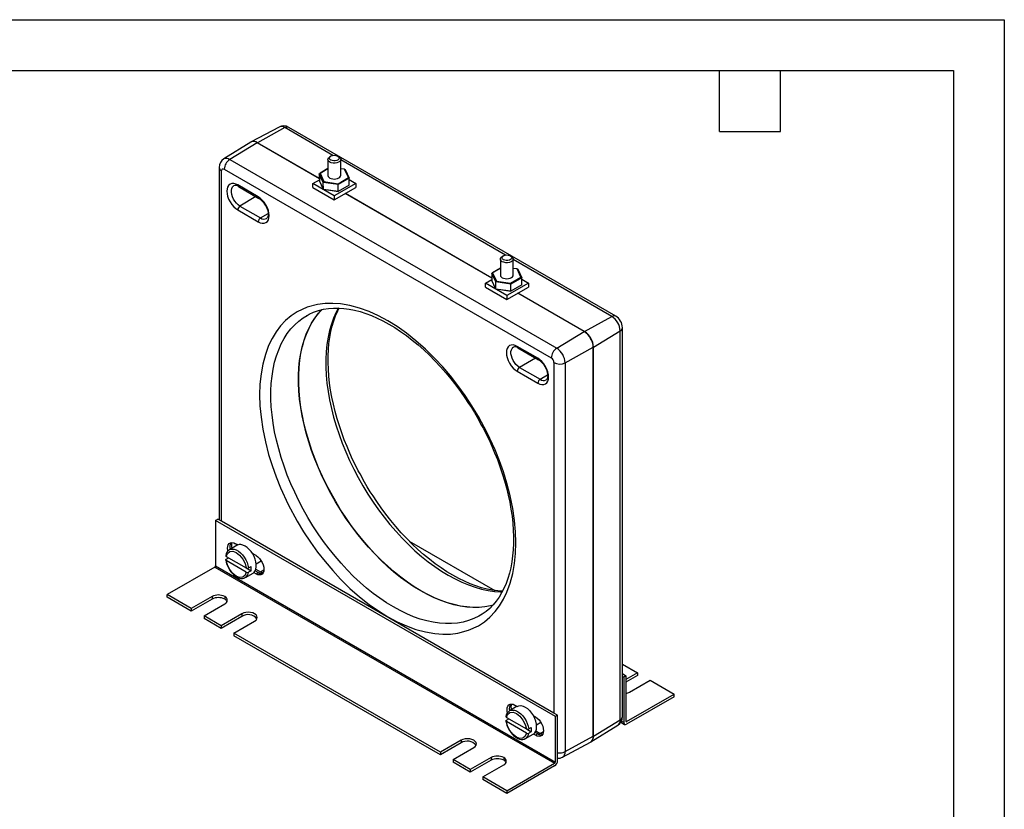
# Model space of a CAD drawing. Header units: millimetres. Extents: x 0 to 699, y 0 to 540.
# Tile 4 of 4: x 391 to 699, y 293 to 540. Entities that reach past the tile are written whole.
import ezdxf

# ---------------------------------------------------------------- set-up
doc = ezdxf.new("R2010")
doc.units = ezdxf.units.MM
doc.header["$LTSCALE"] = 2.5
doc.layers.add('TEXT', color=140, linetype='Continuous', lineweight=25)

msp = doc.modelspace()

# ---------------------------------------------------------------- linework, layer by layer
at = {"color": 7, "linetype": 'Continuous'}
for p, q in [((0.006, 539.757), (698.506, 539.757)), ((698.506, 539.757), (698.506, 0.007))]:
    msp.add_line(p, q, dxfattribs=at)
for p, q in [((472.048, 506.251), (463.326, 501.582)), ((473.855, 506.049), (465.288, 501.363)), ((488.875, 497.378), (473.855, 506.049)), ((577.164, 447.203), (475.058, 506.147)), ((463.18, 501.5), (454.774, 496.282)), ((465.217, 501.324), (456.65, 496.12)), ((484.618, 490.124), (465.217, 501.324)), ((484.617, 490.204), (465.288, 501.363)), ((456.65, 496.12), (558.756, 437.175)), ((487.287, 496.135), (487.287, 491.144)), ((488.228, 497.158), (487.875, 496.954)), ((490.713, 496.954), (490.359, 497.158)), ((491.301, 491.164), (491.301, 496.135)), ((542.756, 466.273), (491.301, 495.978)), ((453.358, 493.622), (453.358, 383.616)), ((454.091, 383.193), (454.091, 492.601)), ((454.929, 493.085), (557.035, 434.141)), ((484.606, 491.678), (487.287, 493.253)), ((487.287, 493.252), (484.828, 491.807)), ((492.514, 493.045), (491.301, 493.229)), ((493.703, 490.467), (492.514, 493.045)), ((492.514, 493.045), (492.678, 492.979)), ((492.678, 492.979), (493.927, 490.271)), ((482.576, 488.623), (484.62, 489.803)), ((484.606, 491.678), (484.828, 491.807)), ((485.855, 488.971), (484.606, 491.678)), ((484.606, 491.678), (484.623, 489.484)), ((485.872, 486.776), (484.623, 489.484)), ((484.828, 491.807), (486.017, 489.229)), ((486.017, 489.229), (485.855, 488.971)), ((490.516, 488.267), (485.855, 488.971)), ((485.872, 486.776), (485.855, 488.971)), ((486.017, 489.229), (490.455, 488.559)), ((490.455, 488.559), (493.703, 490.467)), ((493.927, 490.271), (490.516, 488.267)), ((493.927, 490.271), (493.703, 490.467)), ((493.944, 488.076), (493.927, 490.271)), ((493.931, 489.824), (496.011, 488.623)), ((465.556, 484.437), (459.122, 488.152)), ((459.329, 487.694), (465.763, 483.98)), ((489.294, 484.745), (482.576, 488.623)), ((482.576, 487.398), (482.576, 488.623)), ((482.576, 487.398), (489.294, 483.52)), ((490.532, 486.072), (485.872, 486.776)), ((486.003, 486.723), (485.872, 486.776)), ((490.48, 486.042), (486.003, 486.723)), ((496.011, 488.623), (489.294, 484.745)), ((489.294, 483.52), (496.011, 487.398)), ((490.455, 488.559), (490.516, 488.267)), ((490.48, 486.042), (490.532, 486.072)), ((490.532, 486.072), (490.516, 488.267)), ((493.944, 488.076), (490.532, 486.072)), ((496.011, 488.623), (496.011, 487.398)), ((464.822, 484.523), (459.823, 481.587)), ((489.294, 484.745), (489.294, 483.52)), ((538.5, 459.019), (492.676, 485.472)), ((538.499, 459.099), (492.745, 485.512)), ((459.122, 480.366), (465.556, 476.651)), ((459.823, 481.587), (466.257, 477.872)), ((466.257, 477.872), (468.62, 479.26)), ((541.169, 465.03), (541.169, 460.039)), ((542.11, 466.053), (541.756, 465.849)), ((544.595, 465.849), (544.241, 466.053)), ((545.182, 460.059), (545.182, 465.03)), ((575.961, 447.105), (545.182, 464.873)), ((538.488, 460.573), (541.169, 462.148)), ((541.169, 462.147), (538.71, 460.702)), ((546.395, 461.94), (545.182, 462.123)), ((547.585, 459.362), (546.395, 461.94)), ((546.395, 461.94), (546.56, 461.873)), ((546.56, 461.873), (547.809, 459.166)), ((536.458, 457.517), (538.502, 458.697)), ((538.488, 460.573), (538.71, 460.702)), ((539.737, 457.866), (538.488, 460.573)), ((538.488, 460.573), (538.504, 458.378)), ((539.753, 455.671), (538.504, 458.378)), ((538.71, 460.702), (539.899, 458.124)), ((539.899, 458.124), (539.737, 457.866)), ((539.899, 458.124), (544.336, 457.454)), ((544.336, 457.454), (547.585, 459.362)), ((547.809, 459.166), (544.397, 457.162)), ((547.809, 459.166), (547.585, 459.362)), ((547.825, 456.971), (547.809, 459.166)), ((547.812, 458.719), (549.893, 457.517)), ((543.175, 453.639), (536.458, 457.517)), ((536.458, 456.293), (536.458, 457.517)), ((536.458, 456.293), (543.175, 452.415)), ((544.397, 457.162), (539.737, 457.866)), ((539.753, 455.671), (539.737, 457.866)), ((544.414, 454.967), (539.753, 455.671)), ((539.884, 455.618), (539.753, 455.671)), ((544.361, 454.937), (539.884, 455.618)), ((549.893, 457.517), (543.175, 453.639)), ((543.175, 452.415), (549.893, 456.293)), ((544.336, 457.454), (544.397, 457.162)), ((544.414, 454.967), (544.397, 457.162)), ((547.825, 456.971), (544.414, 454.967)), ((549.893, 457.517), (549.893, 456.293)), ((543.175, 453.639), (543.175, 452.415)), ((544.361, 454.937), (544.414, 454.967)), ((567.323, 442.38), (546.558, 454.367)), ((567.394, 442.418), (546.627, 454.407)), ((480.774, 447.45), (480.864, 447.501)), ((567.394, 442.418), (575.961, 447.105)), ((579.25, 322.17), (579.25, 443.589)), ((558.756, 437.175), (567.323, 442.38)), ((570.221, 437.521), (578.564, 442.596)), ((578.564, 321.176), (578.564, 442.596)), ((552.842, 434.049), (546.407, 437.763)), ((546.614, 437.305), (553.049, 433.591)), ((561.361, 432.663), (570.152, 437.479)), ((570.152, 316.059), (570.152, 437.479)), ((570.221, 316.101), (570.221, 437.521)), ((552.107, 434.134), (547.108, 431.198)), ((547.108, 431.198), (553.543, 427.484)), ((557.873, 432.689), (557.873, 323.281)), ((561.361, 432.663), (561.361, 311.243)), ((546.407, 429.977), (552.842, 426.262)), ((553.543, 427.484), (555.906, 428.872)), ((452.242, 383.444), (452.949, 383.852)), ((558.308, 322.214), (452.242, 383.444)), ((452.242, 383.444), (452.242, 369.228)), ((454.091, 383.193), (452.949, 383.852)), ((557.873, 323.281), (454.091, 383.193)), ((458.92, 375.658), (456.516, 374.27)), ((459.122, 375.757), (458.415, 376.165)), ((512.667, 377.003), (539.43, 361.553)), ((455.531, 372.196), (461.793, 368.581)), ((456.516, 374.27), (456.613, 374.322)), ((464.849, 372.451), (463.718, 373.104)), ((452.242, 369.228), (558.308, 307.998)), ((455.526, 371.301), (456.303, 371.75)), ((461.793, 367.275), (455.531, 370.89)), ((462.506, 368.578), (463.283, 369.027)), ((464.92, 369.884), (466.487, 370.789)), ((452.029, 368.861), (437.145, 360.268)), ((452.029, 368.861), (558.095, 307.63)), ((461.515, 365.609), (463.92, 366.997)), ((461.793, 368.581), (463.283, 367.721)), ((463.283, 367.721), (462.506, 367.272)), ((464.136, 367.146), (464.849, 366.735)), ((465.556, 367.143), (464.595, 367.698)), ((464.798, 368.172), (466.257, 367.329)), ((464.849, 366.735), (465.556, 367.143)), ((466.257, 367.329), (467.317, 367.951)), ((461.515, 365.609), (461.418, 365.558)), ((444.64, 355.941), (437.145, 360.268)), ((437.145, 359.452), (437.145, 360.268)), ((444.64, 355.125), (437.145, 359.452)), ((451.107, 359.674), (444.64, 355.941)), ((451.107, 358.858), (444.64, 355.125)), ((448.6, 353.655), (455.066, 357.388)), ((451.107, 359.674), (451.107, 358.858)), ((455.066, 359.67), (455.059, 359.674)), ((455.059, 359.674), (455.059, 358.858)), ((455.066, 358.853), (455.059, 358.858)), ((455.066, 359.67), (455.066, 358.853)), ((444.64, 355.941), (444.64, 355.125)), ((453.987, 350.545), (448.6, 353.655)), ((448.6, 353.655), (448.6, 352.839)), ((460.453, 354.278), (453.987, 350.545)), ((460.453, 354.278), (460.453, 353.462)), ((453.987, 349.729), (448.6, 352.839)), ((460.453, 353.462), (453.987, 349.729)), ((453.987, 350.545), (453.987, 349.729)), ((457.939, 348.264), (464.406, 351.997)), ((522.416, 311.042), (457.939, 348.264)), ((457.939, 348.264), (457.939, 347.447)), ((522.416, 310.225), (457.939, 347.447)), ((579.25, 338.565), (584.011, 335.817)), ((579.25, 335.595), (580.369, 334.95)), ((584.011, 335.817), (580.369, 333.714)), ((584.011, 335.817), (584.011, 335)), ((579.25, 334.779), (579.662, 334.541)), ((580.369, 334.95), (579.662, 334.541)), ((579.662, 334.541), (579.662, 320.325)), ((584.011, 335), (580.369, 332.898)), ((580.369, 334.95), (580.369, 320.734)), ((581.504, 329.798), (587.971, 333.531)), ((587.971, 333.531), (595.466, 329.204)), ((580.581, 320.611), (595.466, 329.204)), ((595.466, 328.387), (595.466, 329.204)), ((595.466, 328.387), (580.581, 319.794)), ((546.417, 325.392), (544.013, 324.004)), ((544.013, 324.004), (544.11, 324.056)), ((545.7, 325.777), (546.392, 325.377)), ((559.015, 322.622), (557.873, 323.281)), ((543.023, 321.035), (543.801, 321.484)), ((543.028, 321.93), (549.291, 318.315)), ((549.291, 317.008), (543.028, 320.624)), ((551.442, 322.462), (552.134, 322.062)), ((552.417, 319.618), (553.773, 320.4)), ((559.015, 322.622), (558.308, 322.214)), ((558.308, 307.998), (558.308, 322.214)), ((559.015, 308.406), (559.015, 322.622)), ((570.221, 316.101), (578.564, 321.176)), ((578.737, 320.42), (579.931, 319.73)), ((579.662, 320.325), (578.934, 320.746)), ((580.581, 320.611), (580.369, 320.733)), ((549.013, 315.343), (551.417, 316.731)), ((549.291, 318.315), (550.781, 317.455)), ((550.003, 318.312), (550.781, 318.761)), ((550.781, 317.455), (550.003, 317.005)), ((552.134, 316.346), (551.442, 316.746)), ((552.842, 316.754), (551.979, 317.252)), ((552.842, 316.754), (552.134, 316.346)), ((552.222, 317.703), (553.543, 316.94)), ((553.543, 316.94), (554.602, 317.563)), ((569.43, 314.292), (577.835, 319.511)), ((528.883, 314.775), (522.416, 311.042)), ((528.883, 313.958), (522.416, 310.225)), ((528.883, 314.775), (528.883, 313.958)), ((549.013, 315.343), (548.916, 315.291)), ((560.564, 309.537), (569.286, 314.207)), ((561.361, 311.243), (570.152, 316.059)), ((522.416, 311.042), (522.416, 310.225)), ((526.369, 308.76), (532.835, 312.493)), ((531.756, 305.65), (526.369, 308.76)), ((526.369, 308.76), (526.369, 307.944)), ((531.756, 304.834), (526.369, 307.944)), ((538.222, 309.383), (531.756, 305.65)), ((538.222, 308.567), (531.756, 304.834)), ((538.222, 309.383), (538.222, 308.567)), ((542.182, 309.379), (542.175, 309.383)), ((542.175, 309.383), (542.175, 308.567)), ((542.182, 308.563), (542.175, 308.567)), ((542.182, 309.379), (542.182, 308.563)), ((543.211, 299.037), (558.095, 307.63)), ((531.756, 305.65), (531.756, 304.834)), ((535.715, 303.364), (542.182, 307.097)), ((558.095, 306.814), (543.211, 298.221)), ((543.211, 299.037), (535.715, 303.364)), ((535.715, 303.364), (535.715, 302.548)), ((543.211, 298.221), (535.715, 302.548)), ((543.211, 299.037), (543.211, 298.221))]:
    msp.add_line(p, q)
at = {"flags": 128}
for points in [[(487.875, 495.316), (487.52, 495.593), (487.322, 495.919), (487.3, 496.264), (487.455, 496.598), (487.773, 496.89), (487.875, 496.954)], [(488.229, 495.928), (487.94, 496.161), (487.799, 496.435), (487.819, 496.721), (488, 496.988), (488.32, 497.207), (488.746, 497.353), (489.232, 497.412), (489.724, 497.377), (490.169, 497.251), (490.52, 497.048), (490.738, 496.791), (490.799, 496.507), (490.697, 496.227), (490.444, 495.981), (490.065, 495.796), (489.603, 495.692), (489.108, 495.68), (488.632, 495.762), (488.229, 495.928)], [(490.713, 496.954), (490.908, 496.823), (491.188, 496.517), (491.299, 496.178), (491.232, 495.835), (490.993, 495.518), (490.603, 495.257), (490.096, 495.073), (489.519, 494.984), (488.921, 494.997), (488.356, 495.111), (487.875, 495.316)], [(454.091, 492.601), (454.149, 492.924), (454.228, 493.053), (454.233, 493.06), (454.336, 493.144), (454.608, 493.197), (454.929, 493.085)], [(459.122, 488.152), (458.49, 488.448), (457.881, 488.595), (457.277, 488.582), (456.738, 488.388), (456.3, 488.018), (455.987, 487.502), (455.809, 486.901), (455.75, 486.205), (455.809, 485.442), (455.987, 484.635), (456.3, 483.758), (456.738, 482.882), (457.277, 482.065), (457.881, 481.355), (458.49, 480.799), (459.122, 480.366)], [(459.823, 481.587), (459.269, 481.974), (458.739, 482.478), (458.257, 483.079), (457.843, 483.748), (457.515, 484.457), (457.289, 485.176), (457.173, 485.872), (457.173, 486.515), (457.289, 487.077), (457.515, 487.534), (457.843, 487.865), (457.96, 487.939)], [(465.556, 476.651), (466.188, 476.355), (466.797, 476.208), (467.401, 476.221), (467.94, 476.415), (468.378, 476.785), (468.691, 477.302), (468.868, 477.902), (468.928, 478.598), (468.869, 479.361), (468.691, 480.168), (468.378, 481.046), (467.94, 481.921), (467.401, 482.738), (466.797, 483.448), (466.188, 484.004), (465.556, 484.437)], [(467.782, 481.829), (468.122, 481.16), (468.238, 480.884), (468.398, 480.43), (468.519, 479.977), (468.6, 479.521), (468.634, 479.088), (468.62, 478.697), (468.564, 478.361), (468.474, 478.091), (468.36, 477.889), (468.228, 477.745), (468.142, 477.697)], [(541.757, 464.21), (541.401, 464.488), (541.204, 464.814), (541.181, 465.159), (541.336, 465.493), (541.654, 465.785), (541.756, 465.849)], [(542.11, 464.823), (541.822, 465.056), (541.68, 465.33), (541.701, 465.616), (541.881, 465.883), (542.202, 466.102), (542.628, 466.248), (543.113, 466.307), (543.605, 466.271), (544.051, 466.146), (544.402, 465.943), (544.619, 465.686), (544.681, 465.402), (544.579, 465.122), (544.325, 464.876), (543.947, 464.691), (543.485, 464.587), (542.989, 464.575), (542.514, 464.656), (542.11, 464.823)], [(544.595, 465.849), (544.79, 465.717), (545.069, 465.412), (545.181, 465.073), (545.114, 464.73), (544.874, 464.413), (544.484, 464.152), (543.978, 463.968), (543.4, 463.878), (542.802, 463.891), (542.238, 464.005), (541.757, 464.21)], [(505.982, 353.358), (508.908, 351.792), (511.815, 350.484), (514.784, 349.408), (517.779, 348.601), (520.708, 348.1), (523.181, 347.916), (525.569, 347.966), (527.874, 348.25), (531.199, 349.133), (534.272, 350.558), (536.154, 351.8), (537.889, 353.266), (539.468, 354.945), (540.867, 356.8), (542.104, 358.844), (543.181, 361.077), (544.211, 363.864), (545.009, 366.862), (545.562, 369.972), (545.883, 373.144), (545.99, 376.462), (545.883, 379.903), (545.562, 383.445), (545.009, 387.192), (544.211, 391.112), (543.181, 395.089), (542.105, 398.565), (540.867, 402.038), (539.468, 405.507), (537.042, 410.747), (534.272, 415.895), (532.255, 419.232), (530.118, 422.469), (527.874, 425.588), (525.569, 428.534), (523.181, 431.342), (520.708, 434.012), (517.78, 436.893), (514.784, 439.544), (511.816, 441.896), (508.908, 443.944), (505.982, 445.758), (503.055, 447.324), (500.148, 448.632), (497.179, 449.707), (494.184, 450.514), (491.255, 451.015), (488.783, 451.2), (486.394, 451.15), (484.089, 450.865), (480.765, 449.983), (477.692, 448.557), (475.81, 447.315), (474.075, 445.85), (472.495, 444.17), (471.096, 442.316), (469.859, 440.272), (468.783, 438.038), (467.752, 435.251), (466.954, 432.253), (466.401, 429.144), (466.081, 425.972), (465.974, 422.654), (466.08, 419.213), (466.401, 415.671), (466.954, 411.923), (467.752, 408.003), (468.783, 404.026), (469.859, 400.55), (471.096, 397.078), (472.495, 393.608), (474.921, 388.369), (477.692, 383.221), (479.708, 379.883), (481.845, 376.647), (484.089, 373.527), (486.394, 370.581), (488.782, 367.773), (491.255, 365.103), (494.183, 362.223), (497.179, 359.572), (500.148, 357.219), (503.055, 355.171), (505.982, 353.358)], [(516.27, 361.425), (514.168, 362.705), (512.071, 364.116), (509.988, 365.652), (507.924, 367.31), (505.885, 369.083), (503.878, 370.967), (501.908, 372.955), (499.982, 375.043), (498.105, 377.223), (496.284, 379.489), (494.523, 381.834), (492.828, 384.251), (491.205, 386.732), (489.657, 389.27), (488.191, 391.858), (486.809, 394.487), (485.517, 397.149), (484.319, 399.837), (483.217, 402.542), (482.216, 405.256), (481.319, 407.97), (480.527, 410.678), (479.844, 413.369), (479.272, 416.036), (478.812, 418.672), (478.466, 421.267), (478.235, 423.815), (478.119, 426.307), (478.119, 428.736), (478.235, 431.094), (478.466, 433.374), (478.812, 435.57), (479.272, 437.675), (479.844, 439.681), (480.527, 441.584), (481.319, 443.378), (482.216, 445.056), (483.217, 446.614), (484.319, 448.047), (485.397, 449.231)], [(538.802, 356.939), (538.088, 356.765), (536.327, 356.453), (534.506, 356.29), (532.629, 356.277), (530.703, 356.413), (528.733, 356.699), (526.726, 357.133), (524.687, 357.713), (522.623, 358.439), (520.539, 359.309), (518.443, 360.318), (516.341, 361.465), (514.238, 362.745), (512.142, 364.156), (510.059, 365.692), (507.994, 367.35), (505.956, 369.123), (503.948, 371.007), (501.978, 372.996), (500.052, 375.083), (498.176, 377.263), (496.354, 379.529), (494.593, 381.874), (492.898, 384.291), (491.275, 386.772), (489.727, 389.311), (488.261, 391.898), (486.879, 394.527), (485.588, 397.19), (484.389, 399.878), (483.288, 402.583), (482.287, 405.297), (481.389, 408.011), (480.597, 410.718), (479.915, 413.41), (479.342, 416.077), (478.882, 418.713), (478.536, 421.309), (478.305, 423.856), (478.189, 426.348), (478.189, 428.777), (478.305, 431.135), (478.536, 433.416), (478.882, 435.612), (479.342, 437.716), (479.915, 439.723), (480.597, 441.626), (481.389, 443.419), (482.287, 445.097), (483.288, 446.656), (484.389, 448.089), (485.519, 449.325)], [(480.791, 447.439), (481.398, 447.789), (482.826, 448.44), (484.346, 448.967), (485.957, 449.361), (487.461, 449.595), (489.009, 449.713), (490.599, 449.717), (492.228, 449.608), (493.895, 449.387), (495.595, 449.052), (497.327, 448.606), (499.086, 448.048), (500.868, 447.379), (502.67, 446.6), (504.487, 445.713), (506.314, 444.72), (508.147, 443.621), (509.98, 442.42), (511.81, 441.12), (513.631, 439.723), (515.438, 438.233), (517.226, 436.654), (518.99, 434.99), (520.725, 433.247), (522.425, 431.431), (524.084, 429.549), (525.695, 427.61), (527.248, 425.63), (528.725, 423.635), (530.088, 421.691), (531.239, 419.964), (532.089, 418.632), (533.033, 417.093), (533.876, 415.661)], [(490.552, 449.748), (489.857, 448.421), (489.064, 446.624), (488.38, 444.717), (487.806, 442.707), (487.345, 440.598), (486.998, 438.398), (486.767, 436.113), (486.65, 433.75), (486.65, 431.317), (486.767, 428.82), (486.998, 426.267), (487.345, 423.666), (487.806, 421.026), (488.38, 418.353), (489.064, 415.656), (489.857, 412.944), (490.756, 410.224), (491.759, 407.505), (492.863, 404.794), (494.064, 402.101), (495.358, 399.434), (496.742, 396.799), (498.212, 394.207), (499.762, 391.663), (501.389, 389.177), (503.087, 386.756), (504.851, 384.406), (506.676, 382.136), (508.556, 379.952), (510.486, 377.86), (512.46, 375.867), (514.471, 373.98), (516.514, 372.203), (518.583, 370.542), (520.67, 369.003), (522.77, 367.59), (524.877, 366.307), (526.983, 365.158), (529.084, 364.146), (531.171, 363.275), (533.239, 362.548), (535.282, 361.966), (537.294, 361.531), (539.267, 361.245), (541.197, 361.109), (541.728, 361.097)], [(498.734, 395.374), (497.314, 397.923), (496.766, 398.958), (495.886, 400.689), (495.013, 402.497), (494.126, 404.447), (493.254, 406.489), (492.413, 408.603), (491.615, 410.768), (490.871, 412.969), (490.186, 415.195), (489.568, 417.433), (489.02, 419.674), (488.545, 421.909), (488.148, 424.129), (487.829, 426.327), (487.591, 428.496), (487.434, 430.63), (487.36, 432.721), (487.367, 434.765), (487.458, 436.756), (487.63, 438.688), (487.884, 440.557), (488.22, 442.36), (488.635, 444.091), (489.129, 445.748), (489.702, 447.327), (490.353, 448.827), (490.804, 449.704)], [(534.958, 353.842), (534.399, 353.524), (532.848, 352.771), (531.222, 352.163), (529.524, 351.702), (527.759, 351.39), (525.934, 351.226), (524.054, 351.213), (522.124, 351.35), (520.151, 351.636), (518.139, 352.07), (516.096, 352.652), (514.028, 353.38), (511.941, 354.25), (509.841, 355.262), (507.734, 356.411), (505.627, 357.694), (503.527, 359.107), (501.44, 360.647), (499.372, 362.307), (497.329, 364.084), (495.317, 365.972), (493.344, 367.964), (491.414, 370.056), (489.534, 372.24), (487.709, 374.51), (485.944, 376.86), (484.246, 379.281), (482.62, 381.767), (481.069, 384.311), (479.6, 386.903), (478.216, 389.537), (476.921, 392.205), (475.72, 394.898), (474.617, 397.608), (473.614, 400.327), (472.715, 403.047), (471.922, 405.76), (471.237, 408.457), (470.664, 411.129), (470.203, 413.77), (469.856, 416.37), (469.624, 418.923), (469.508, 421.42), (469.508, 423.853), (469.624, 426.216), (469.856, 428.501), (470.203, 430.701), (470.664, 432.81), (471.237, 434.82), (471.922, 436.727), (472.715, 438.524), (473.614, 440.205), (474.617, 441.767), (475.72, 443.203), (476.921, 444.509), (478.216, 445.683), (479.6, 446.719), (480.774, 447.45)], [(546.407, 437.763), (545.775, 438.06), (545.166, 438.206), (544.562, 438.194), (544.023, 437.999), (543.585, 437.63), (543.272, 437.113), (543.095, 436.512), (543.036, 435.816), (543.095, 435.053), (543.272, 434.247), (543.585, 433.369), (544.023, 432.494), (544.562, 431.677), (545.166, 430.967), (545.775, 430.41), (546.407, 429.977)], [(547.108, 431.198), (546.554, 431.585), (546.024, 432.09), (545.542, 432.69), (545.128, 433.359), (544.801, 434.068), (544.574, 434.787), (544.458, 435.483), (544.458, 436.126), (544.574, 436.688), (544.801, 437.145), (545.128, 437.476), (545.245, 437.55)], [(552.842, 426.262), (553.473, 425.966), (554.083, 425.819), (554.686, 425.832), (555.226, 426.026), (555.663, 426.396), (555.976, 426.913), (556.154, 427.514), (556.213, 428.209), (556.154, 428.973), (555.976, 429.779), (555.663, 430.657), (555.226, 431.532), (554.686, 432.349), (554.083, 433.059), (553.473, 433.616), (552.842, 434.049)], [(555.067, 431.44), (555.408, 430.772), (555.524, 430.495), (555.683, 430.042), (555.805, 429.588), (555.886, 429.132), (555.919, 428.699), (555.905, 428.308), (555.849, 427.973), (555.759, 427.702), (555.645, 427.5), (555.513, 427.357), (555.427, 427.308)], [(533.876, 415.661), (535.296, 413.112), (535.845, 412.077), (536.725, 410.346), (537.597, 408.538), (538.485, 406.588), (539.357, 404.546), (540.198, 402.432), (540.995, 400.267), (541.74, 398.066), (542.424, 395.84), (543.042, 393.602), (543.591, 391.361), (544.065, 389.127), (544.462, 386.906), (544.781, 384.708), (545.019, 382.539), (545.176, 380.405), (545.251, 378.314), (545.243, 376.27), (545.152, 374.28), (544.98, 372.347), (544.726, 370.478), (544.391, 368.676), (543.975, 366.945), (543.481, 365.288), (542.908, 363.708), (542.257, 362.209), (541.528, 360.791), (540.721, 359.457), (539.833, 358.21), (538.864, 357.05), (537.81, 355.982), (536.667, 355.008), (535.431, 354.134), (534.947, 353.856)], [(541.806, 361.331), (540.383, 361.426), (538.717, 361.648), (537.016, 361.982), (535.285, 362.428), (533.526, 362.986), (531.743, 363.655), (529.941, 364.434), (528.125, 365.321), (526.298, 366.314), (524.465, 367.413), (522.631, 368.614), (520.802, 369.914), (518.981, 371.311), (517.174, 372.801), (515.386, 374.38), (513.621, 376.044), (511.886, 377.786), (510.186, 379.603), (508.527, 381.485), (506.916, 383.423), (505.363, 385.403), (503.886, 387.398), (502.523, 389.342), (501.372, 391.071), (500.522, 392.403), (499.578, 393.941), (498.734, 395.374)], [(456.043, 373.859), (456.002, 374.064), (455.94, 374.736), (456.002, 375.336), (456.185, 375.835), (456.48, 376.206), (456.871, 376.433), (457.341, 376.502), (457.864, 376.412), (458.415, 376.165)], [(463.92, 366.997), (464.241, 367.238), (464.585, 367.681), (464.82, 368.247), (464.94, 368.919), (464.94, 369.672), (464.82, 370.482), (464.585, 371.32), (464.241, 372.159), (463.802, 372.97), (463.281, 373.724), (462.697, 374.397), (462.069, 374.966), (461.42, 375.41), (460.77, 375.716), (460.143, 375.872), (459.559, 375.873), (459.038, 375.72), (458.92, 375.658)], [(455.531, 372.196), (455.894, 373.146), (456.622, 373.733), (457.609, 373.811), (458.662, 373.41), (459.715, 372.595), (460.702, 371.378), (461.43, 369.95), (461.793, 368.581)], [(456.613, 374.322), (456.853, 374.418), (457.414, 374.504), (458.032, 374.429), (458.684, 374.196), (459.347, 373.813), (460, 373.293), (460.617, 372.655), (461.178, 371.922), (461.663, 371.118), (462.054, 370.273), (462.338, 369.416), (462.506, 368.578)], [(464.849, 372.451), (465.4, 372.061), (465.923, 371.548), (466.392, 370.936), (466.784, 370.258), (467.079, 369.545), (467.262, 368.836), (467.324, 368.164), (467.262, 367.564), (467.079, 367.065), (466.784, 366.694), (466.392, 366.468), (465.923, 366.398), (465.4, 366.489), (464.849, 366.735)], [(455.531, 370.89), (455.431, 370.971), (455.384, 371.067), (455.394, 371.165), (455.46, 371.255), (455.526, 371.301)], [(461.793, 367.275), (461.43, 366.325), (460.702, 365.738), (459.715, 365.66), (458.662, 366.061), (457.609, 366.876), (456.622, 368.094), (455.894, 369.521), (455.531, 370.89)], [(456.332, 368.391), (456.803, 367.666), (457.013, 367.391), (457.378, 366.965), (457.775, 366.569), (458.215, 366.2), (458.682, 365.881), (459.169, 365.626), (459.667, 365.444), (460.169, 365.346), (460.666, 365.342), (461.151, 365.445), (461.391, 365.562)], [(467.048, 367.011), (466.811, 367.076), (466.257, 367.329)], [(538.85, 356.93), (538.017, 356.725), (536.256, 356.413), (534.435, 356.25), (532.558, 356.237), (530.632, 356.373), (528.662, 356.659), (526.655, 357.092), (524.616, 357.673), (522.552, 358.399), (520.469, 359.268), (518.372, 360.278), (516.27, 361.425)], [(464.406, 351.997), (464.85, 352.331), (465.129, 352.72), (465.224, 353.138), (465.129, 353.555), (464.85, 353.944), (464.406, 354.278), (463.827, 354.535), (463.153, 354.696), (462.429, 354.751), (461.706, 354.696), (461.032, 354.535), (460.453, 354.278)], [(543.345, 323.399), (543.287, 323.676), (543.225, 324.347), (543.287, 324.948), (543.47, 325.446), (543.765, 325.818), (544.157, 326.044), (544.626, 326.113), (545.149, 326.023), (545.7, 325.777)], [(543.028, 321.93), (543.392, 322.88), (544.119, 323.467), (545.107, 323.545), (546.159, 323.144), (547.212, 322.329), (548.2, 321.111), (548.927, 319.684), (549.291, 318.315)], [(544.11, 324.056), (544.351, 324.152), (544.912, 324.238), (545.529, 324.163), (546.181, 323.93), (546.845, 323.547), (547.497, 323.027), (548.114, 322.389), (548.675, 321.655), (549.16, 320.852), (549.551, 320.007), (549.836, 319.15), (550.003, 318.312)], [(546.392, 325.377), (546.931, 325.586), (547.548, 325.616), (548.219, 325.467), (548.917, 325.144), (549.616, 324.66), (550.286, 324.035), (550.903, 323.292), (551.442, 322.462)], [(543.028, 320.624), (542.928, 320.705), (542.881, 320.801), (542.892, 320.899), (542.958, 320.988), (543.023, 321.035)], [(549.291, 317.008), (548.927, 316.059), (548.2, 315.472), (547.212, 315.394), (546.159, 315.795), (545.107, 316.609), (544.119, 317.827), (543.392, 319.255), (543.028, 320.624)], [(551.442, 316.746), (551.871, 317.113), (552.19, 317.628), (552.386, 318.272), (552.453, 319.02), (552.386, 319.845), (552.19, 320.715), (551.871, 321.599), (551.442, 322.462)], [(552.134, 322.062), (552.685, 321.672), (553.208, 321.159), (553.678, 320.548), (554.069, 319.869), (554.364, 319.157), (554.547, 318.447), (554.609, 317.775), (554.547, 317.175), (554.364, 316.677), (554.069, 316.305), (553.678, 316.079), (553.208, 316.009), (552.685, 316.1), (552.134, 316.346)], [(543.83, 318.124), (544.3, 317.4), (544.51, 317.124), (544.876, 316.698), (545.272, 316.303), (545.712, 315.934), (546.18, 315.615), (546.667, 315.359), (547.165, 315.178), (547.666, 315.08), (548.164, 315.076), (548.648, 315.179), (548.889, 315.295)], [(554.333, 316.622), (554.096, 316.688), (553.543, 316.94)], [(532.835, 312.493), (533.28, 312.827), (533.559, 313.216), (533.654, 313.634), (533.559, 314.052), (533.28, 314.441), (532.835, 314.775), (532.257, 315.031), (531.582, 315.193), (530.859, 315.248), (530.136, 315.193), (529.462, 315.031), (528.883, 314.775)]]:
    msp.add_lwpolyline(points, dxfattribs=at)
for centre, radius, start, end in [((473.473, 503.719), 2.9, 56.87098, 119.50373), ((472.771, 504.529), 1.867, 54.51886, 112.75638), ((474.543, 505.032), 1.228, 65.19657, 124.08994), ((464.06, 499.811), 1.905, 52.59109, 117.52714), ((464.11, 499.711), 2.028, 54.51886, 112.75638), ((456.342, 493.721), 2.985, 121.47375, 181.90023), ((455.58, 494.67), 1.801, 53.55939, 116.59487), ((458.781, 492.905), 3.857, 123.54035, 177.32575), ((454.557, 493.709), 1.202, 184.13582, 247.15852), ((458.437, 486.625), 1.388, 49.92555, 110.09199), ((459.598, 488.092), 0.48, 172.77901, 235.90881), ((466.045, 484.383), 0.492, 173.67456, 235.58872), ((462.775, 479.138), 5.684, 28.25769, 58.26296), ((460.659, 480.295), 1.539, 122.91809, 177.3706), ((467.094, 476.58), 1.539, 122.91809, 177.3706), ((467.359, 479.39), 1.875, 234.02158, 294.62383), ((576.649, 446.088), 1.228, 65.13692, 124.09491), ((572.912, 442.339), 5.658, 2.60548, 57.39452), ((574.976, 443.53), 4.275, 0.79151, 59.2101), ((578.028, 443.7), 1.228, 295.896, 354.87436), ((564.01, 437.2), 6.149, 2.60548, 57.39452), ((564.082, 437.242), 6.145, 2.60548, 57.39452), ((545.722, 436.236), 1.388, 49.92555, 110.09199), ((546.883, 437.703), 0.48, 172.77901, 235.90881), ((560.887, 433.961), 3.857, 123.54035, 177.32575), ((555.705, 432.406), 5.662, 2.60548, 57.39452), ((553.316, 433.988), 0.478, 172.693, 236.77369), ((550.06, 428.749), 5.684, 28.25788, 58.26446), ((556.059, 432.61), 1.815, 2.51266, 57.48734), ((547.944, 429.906), 1.539, 122.91809, 177.3706), ((559.643, 436.116), 3.857, 242.6784, 296.45563), ((554.379, 426.192), 1.539, 122.91809, 177.3706), ((554.644, 429.001), 1.875, 234.02158, 294.62383), ((459.171, 375.075), 2.541, 146.41815, 195.63041), ((460.657, 375.591), 3.499, 164.90551, 194.64873), ((455.624, 372.417), 0.24, 177.64293, 247.05168), ((457.672, 372.278), 2.286, 116.83429, 176.26909), ((451.781, 369.249), 0.461, 302.60548, 357.39452), ((462.176, 371.966), 6.851, 187.47116, 211.45601), ((458.63, 368.374), 4.699, 352.00989, 7.99011), ((460.345, 367.433), 2.166, 302.69432, 355.74293), ((462.152, 369.253), 0.761, 241.86944, 297.6533), ((462.152, 367.95), 0.764, 241.99083, 297.53191), ((466.659, 368.809), 1.998, 236.51435, 277.4175), ((466.963, 366.186), 1.343, 121.68735, 143.72867), ((453.083, 355.86), 4.296, 62.60967, 117.39033), ((453.083, 355.043), 4.296, 62.60967, 117.39033), ((454.633, 358.529), 1.22, 290.78342, 69.21658), ((454.297, 357.362), 1.679, 26.89041, 62.71898), ((462.378, 350.445), 3.579, 39.66126, 122.54525), ((579.752, 332.978), 3.631, 279.78087, 298.84542), ((546.448, 324.689), 2.532, 146.3791, 195.27427), ((547.942, 325.202), 3.499, 164.90551, 194.64873), ((545.169, 322.012), 2.286, 116.83429, 176.26909), ((549.674, 321.699), 6.851, 187.47116, 211.45601), ((543.122, 322.151), 0.24, 177.64293, 247.05168), ((576.269, 322.071), 2.983, 301.53321, 1.90412), ((576.705, 320.998), 1.868, 307.24184, 5.48452), ((578.027, 322.281), 1.228, 295.90206, 354.80177), ((580.223, 320.234), 0.568, 170.78596, 309.20329), ((580.499, 320.713), 0.131, 170.78596, 309.20329), ((547.843, 317.166), 2.166, 302.69432, 355.74293), ((549.65, 318.986), 0.761, 241.86944, 297.6533), ((549.65, 317.683), 0.764, 241.99083, 297.53191), ((546.127, 318.108), 4.699, 352.00989, 7.99011), ((553.944, 318.421), 1.998, 236.51435, 277.4175), ((554.248, 315.798), 1.343, 121.68735, 143.72867), ((530.808, 310.942), 3.579, 39.66126, 122.54525), ((568.208, 315.84), 1.957, 303.44282, 6.44079), ((568.202, 315.907), 2.029, 307.24184, 5.48452), ((559.643, 314.719), 3.877, 260.6769, 296.30899), ((559.622, 311.017), 1.753, 302.42606, 7.41724), ((540.199, 305.569), 4.296, 62.60967, 117.39033), ((540.199, 304.752), 4.296, 62.60967, 117.39033), ((541.749, 308.238), 1.22, 290.78342, 69.21658), ((541.413, 307.071), 1.679, 26.89041, 62.71898), ((557.019, 308.497), 1.998, 302.60548, 357.39452), ((557.847, 308.019), 0.461, 302.60548, 357.39452), ((559.313, 311.605), 2.411, 262.89263, 301.14224)]:
    msp.add_arc(centre, radius, start, end)
for centre in [(489.294, 491.154), (543.175, 460.049)]:
    msp.add_ellipse(centre, major_axis=(2.007, 0.015), ratio=0.5823041, start_param=3.1371532, end_param=6.2787459)
at = {"layer": 'TEXT'}
for p, q in [((15.875, 523.875), (682.625, 523.875)), ((609.6, 504.825), (609.6, 523.875)), ((628.65, 504.825), (628.65, 523.875)), ((682.625, 523.875), (682.625, 15.875)), ((609.6, 504.825), (628.65, 504.825))]:
    msp.add_line(p, q, dxfattribs=at)

doc.saveas('drawing.dxf')
